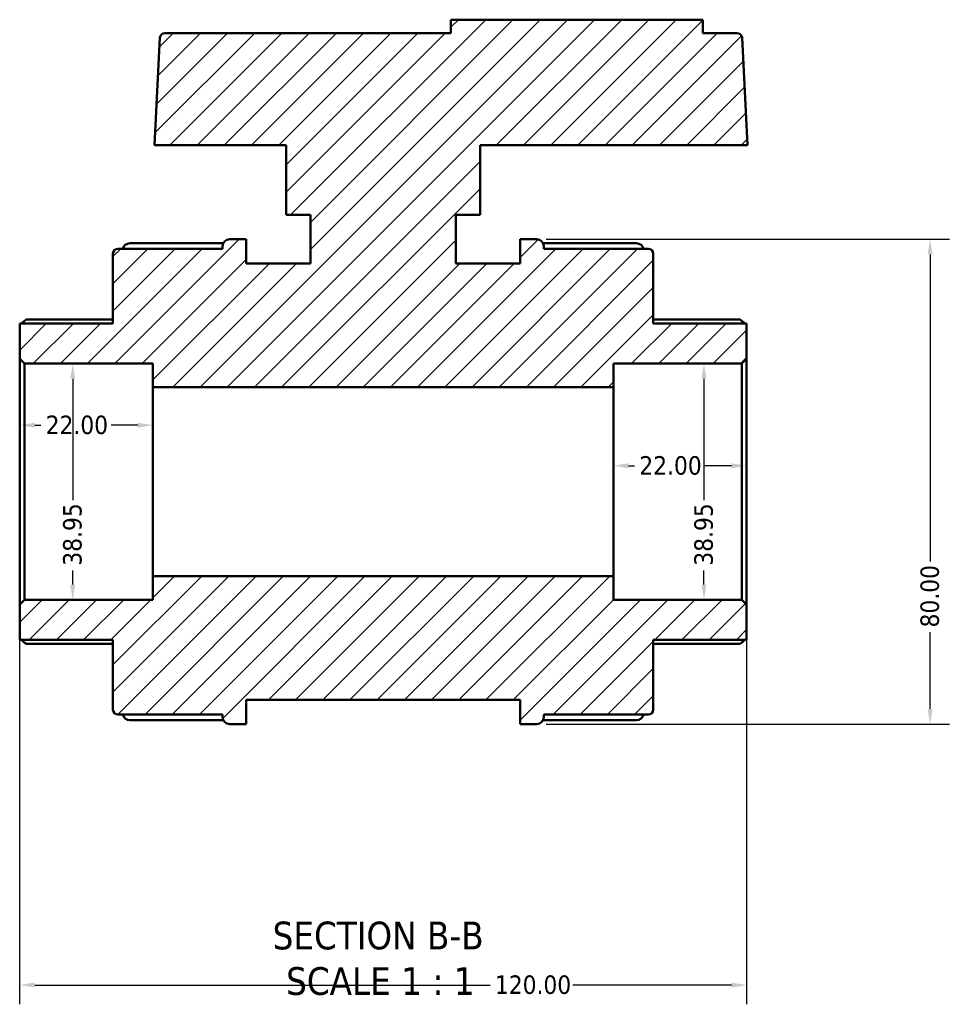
# Model space of a CAD drawing. Header units: millimetres. Extents: x 0 to 905, y -224 to 653.
# Tile 2 of 9: x 328 to 482, y -224 to -62. Entities that reach past the tile are written whole.
import ezdxf

# ---------------------------------------------------------------- set-up
doc = ezdxf.new("R2010")
doc.units = ezdxf.units.MM
for name, color, linetype, lineweight in [('Dimension (ANSI)', 7, 'Continuous', 25), ('Hatch (ANSI)', 7, 'Continuous', 18), ('Symbol (ANSI)', 7, 'Continuous', 25), ('Visible (ANSI)', 7, 'Continuous', 50)]:
    doc.layers.add(name, color=color, linetype=linetype, lineweight=lineweight)
doc.styles.add('Label Text (ANSI)', font='tahoma.ttf')
doc.styles.add('Note Text (ANSI)', font='tahoma.ttf')
doc.dimstyles.new('Default - mm (ANSI)', dxfattribs={"dimtxt": 3.048, "dimasz": 2.5, "dimexe": 3.175, "dimexo": 1.6002, "dimgap": 0.8, "dimtad": 0, "dimtoh": 1, "dimrnd": 1e-08, "dimzin": 4, "dimdsep": 46, "dimtxsty": 'Note Text (ANSI)', "dimcen": 0.09, "dimdle": 10, "dimclrd": 256, "dimclre": 256, "dimclrt": 256, "dimadec": 1, "dimazin": 1, "dimtfac": 1, "dimtofl": 0, "dimtmove": 0, "dimatfit": 3, "dimfxl": 1, "dimtolj": 1, "dimtzin": 4, "dimlwd": -1, "dimlwe": -1, "dimarcsym": 0})

# ---------------------------------------------------------------- blocks, each defined once
blk = doc.blocks.new('*D7')
at = {"layer": 'Defpoints', "color": 0, "transparency": 16777216}
for p in [(328.49, -158.01), (448.49, -158.01), (448.49, -220.8)]:
    blk.add_point(p, dxfattribs=at)
at = {"layer": 'Dimension (ANSI)', "transparency": 16777216}
for p, q in [((328.49, -159.61), (328.49, -223.98)), ((448.49, -159.61), (448.49, -223.98)), ((330.99, -220.8), (406.15, -220.8)), ((445.99, -220.8), (419.83, -220.8))]:
    blk.add_line(p, q, dxfattribs=at)
for points in [[(330.99, -220.39), (330.99, -221.22), (328.49, -220.8)], [(445.99, -220.39), (445.99, -221.22), (448.49, -220.8)]]:
    blk.add_solid(points, dxfattribs=at)
at = {"layer": 'Dimension (ANSI)', "transparency": 16777216, "insert": (406.95, -219.21), "char_height": 3.048, "attachment_point": 1, "style": 'Note Text (ANSI)'}
blk.add_mtext('\\A1;120.00', dxfattribs=at)
blk = doc.blocks.new('*D8')
at = {"layer": 'Defpoints', "color": 0, "transparency": 16777216}
for p in [(437.1, -118.28), (440.82, -157.23), (441.45, -157.23)]:
    blk.add_point(p, dxfattribs=at)
at = {"layer": 'Dimension (ANSI)', "transparency": 16777216}
for p, q in [((441.45, -120.78), (441.45, -140.8)), ((441.45, -154.73), (441.45, -152.41))]:
    blk.add_line(p, q, dxfattribs=at)
for points in [[(441.04, -120.78), (441.87, -120.78), (441.45, -118.28)], [(441.04, -154.73), (441.87, -154.73), (441.45, -157.23)]]:
    blk.add_solid(points, dxfattribs=at)
at = {"layer": 'Dimension (ANSI)', "transparency": 16777216, "insert": (439.86, -151.61), "char_height": 3.048, "attachment_point": 1, "rotation": 90, "style": 'Note Text (ANSI)'}
blk.add_mtext('\\A1;38.95', dxfattribs=at)
blk = doc.blocks.new('*D9')
at = {"layer": 'Defpoints', "color": 0, "transparency": 16777216}
for p in [(337.25, -118.28), (337.25, -157.23), (337.25, -157.23)]:
    blk.add_point(p, dxfattribs=at)
at = {"layer": 'Dimension (ANSI)', "transparency": 16777216}
for p, q in [((337.25, -120.78), (337.25, -140.8)), ((337.25, -154.73), (337.25, -152.41))]:
    blk.add_line(p, q, dxfattribs=at)
for points in [[(336.84, -120.78), (337.67, -120.78), (337.25, -118.28)], [(336.84, -154.73), (337.67, -154.73), (337.25, -157.23)]]:
    blk.add_solid(points, dxfattribs=at)
at = {"layer": 'Dimension (ANSI)', "transparency": 16777216, "insert": (335.66, -151.61), "char_height": 3.048, "attachment_point": 1, "rotation": 90, "style": 'Note Text (ANSI)'}
blk.add_mtext('\\A1;38.95', dxfattribs=at)
blk = doc.blocks.new('*D10')
at = {"layer": 'Defpoints', "color": 0, "transparency": 16777216}
for p in [(413.83, -97.75), (413.83, -177.75), (478.78, -177.75)]:
    blk.add_point(p, dxfattribs=at)
at = {"layer": 'Dimension (ANSI)', "transparency": 16777216}
for p, q in [((415.43, -97.75), (481.96, -97.75)), ((478.78, -100.25), (478.78, -150.9)), ((478.78, -175.25), (478.78, -162.6)), ((415.43, -177.75), (481.96, -177.75))]:
    blk.add_line(p, q, dxfattribs=at)
for points in [[(478.36, -100.25), (479.2, -100.25), (478.78, -97.75)], [(478.36, -175.25), (479.2, -175.25), (478.78, -177.75)]]:
    blk.add_solid(points, dxfattribs=at)
at = {"layer": 'Dimension (ANSI)', "transparency": 16777216, "insert": (477.19, -161.8), "char_height": 3.048, "attachment_point": 1, "rotation": 90, "style": 'Note Text (ANSI)'}
blk.add_mtext('\\A1;80.00', dxfattribs=at)
blk = doc.blocks.new('*D12')
at = {"layer": 'Defpoints', "color": 0, "transparency": 16777216}
for p in [(426.49, -135.13), (426.49, -137.75), (448.49, -137.75)]:
    blk.add_point(p, dxfattribs=at)
at = {"layer": 'Dimension (ANSI)', "transparency": 16777216}
for p, q in [((428.99, -135.13), (429.99, -135.13)), ((445.99, -135.13), (441.62, -135.13))]:
    blk.add_line(p, q, dxfattribs=at)
for points in [[(428.99, -134.71), (428.99, -135.54), (426.49, -135.13)], [(445.99, -134.71), (445.99, -135.54), (448.49, -135.13)]]:
    blk.add_solid(points, dxfattribs=at)
at = {"layer": 'Dimension (ANSI)', "transparency": 16777216, "insert": (430.79, -133.54), "char_height": 3.048, "attachment_point": 1, "style": 'Note Text (ANSI)'}
blk.add_mtext('\\A1;22.00', dxfattribs=at)
blk = doc.blocks.new('*D13')
at = {"layer": 'Defpoints', "color": 0, "transparency": 16777216}
for p in [(328.49, -128.44), (328.49, -137.75), (350.49, -137.75)]:
    blk.add_point(p, dxfattribs=at)
at = {"layer": 'Dimension (ANSI)', "transparency": 16777216}
for p, q in [((330.99, -128.44), (331.99, -128.44)), ((347.99, -128.44), (343.62, -128.44))]:
    blk.add_line(p, q, dxfattribs=at)
for points in [[(330.99, -128.02), (330.99, -128.85), (328.49, -128.44)], [(347.99, -128.02), (347.99, -128.85), (350.49, -128.44)]]:
    blk.add_solid(points, dxfattribs=at)
at = {"layer": 'Dimension (ANSI)', "transparency": 16777216, "insert": (332.79, -126.85), "char_height": 3.048, "attachment_point": 1, "style": 'Note Text (ANSI)'}
blk.add_mtext('\\A1;22.00', dxfattribs=at)

msp = doc.modelspace()

# ---------------------------------------------------------------- hatches: boundary and pattern name
at = {"layer": 'Hatch (ANSI)'}
h = msp.add_hatch(dxfattribs=at)
h.set_pattern_fill('ANSI31', color=256, scale=25.4, style=0)
h.set_pattern_definition([(45, (0, 0), (-2.245064, 2.245064), [])])
edge = h.paths.add_edge_path()
edge.add_ellipse((344.674, -175.375), major_axis=(-0.779, 0), ratio=1, start_angle=0, end_angle=90)
edge.add_line((344.674, -176.154), (361.994, -176.154))
edge.add_line((361.994, -176.154), (361.994, -176.585))
edge.add_ellipse((363.163, -176.585), major_axis=(-1.169, 0), ratio=1, start_angle=0, end_angle=90)
edge.add_line((363.163, -177.754), (365.894, -177.754))
edge.add_line((365.894, -177.754), (365.894, -173.754))
edge.add_line((365.894, -173.754), (411.094, -173.754))
edge.add_line((411.094, -173.754), (411.094, -177.754))
edge.add_line((411.094, -177.754), (413.826, -177.754))
edge.add_ellipse((413.826, -176.585), major_axis=(0, -1.169), ratio=1, start_angle=0, end_angle=90)
edge.add_line((414.994, -176.585), (414.994, -176.154))
edge.add_line((414.994, -176.154), (432.315, -176.154))
edge.add_ellipse((432.315, -175.375), major_axis=(0, -0.779), ratio=1, start_angle=0, end_angle=90)
edge.add_line((433.094, -175.375), (433.094, -163.852))
edge.add_line((433.094, -163.852), (448.494, -163.852))
edge.add_line((448.494, -163.852), (448.494, -158.009))
edge.add_line((448.494, -158.009), (447.715, -157.23))
edge.add_line((447.715, -157.23), (426.494, -157.23))
edge.add_line((426.494, -157.23), (426.494, -153.335))
edge.add_line((426.494, -153.335), (350.494, -153.335))
edge.add_line((350.494, -153.335), (350.494, -157.23))
edge.add_line((350.494, -157.23), (329.274, -157.23))
edge.add_line((329.274, -157.23), (328.494, -158.009))
edge.add_line((328.494, -158.009), (328.494, -163.852))
edge.add_line((328.494, -163.852), (343.894, -163.852))
edge.add_line((343.894, -163.852), (343.894, -175.375))
edge = h.paths.add_edge_path()
edge.add_ellipse((344.674, -100.133), major_axis=(0, 0.779), ratio=1, start_angle=0, end_angle=90)
edge.add_line((343.894, -100.133), (343.894, -111.656))
edge.add_line((343.894, -111.656), (328.494, -111.656))
edge.add_line((328.494, -111.656), (328.494, -117.499))
edge.add_line((328.494, -117.499), (329.274, -118.278))
edge.add_line((329.274, -118.278), (350.494, -118.278))
edge.add_line((350.494, -118.278), (350.494, -122.173))
edge.add_line((350.494, -122.173), (426.494, -122.173))
edge.add_line((426.494, -122.173), (426.494, -118.278))
edge.add_line((426.494, -118.278), (447.715, -118.278))
edge.add_line((447.715, -118.278), (448.494, -117.499))
edge.add_line((448.494, -117.499), (448.494, -111.656))
edge.add_line((448.494, -111.656), (433.094, -111.656))
edge.add_line((433.094, -111.656), (433.094, -100.133))
edge.add_ellipse((432.315, -100.133), major_axis=(0.779, 0), ratio=1, start_angle=0, end_angle=90)
edge.add_line((432.315, -99.354), (414.994, -99.354))
edge.add_line((414.994, -99.354), (414.994, -98.922))
edge.add_ellipse((413.826, -98.922), major_axis=(1.169, 0), ratio=1, start_angle=0, end_angle=90)
edge.add_line((413.826, -97.754), (411.094, -97.754))
edge.add_line((411.094, -97.754), (411.094, -101.754))
edge.add_line((411.094, -101.754), (400.494, -101.754))
edge.add_line((400.494, -101.754), (400.494, -93.754))
edge.add_line((400.494, -93.754), (404.494, -93.754))
edge.add_line((404.494, -93.754), (404.494, -82.254))
edge.add_line((404.494, -82.254), (448.664, -82.254))
edge.add_line((448.664, -82.254), (447.733, -64.492))
edge.add_ellipse((446.955, -64.533), major_axis=(0.778, 0.041), ratio=1, start_angle=0, end_angle=87)
edge.add_line((446.955, -63.754), (441.294, -63.754))
edge.add_line((441.294, -63.754), (441.294, -61.534))
edge.add_line((441.294, -61.534), (399.694, -61.534))
edge.add_line((399.694, -61.534), (399.694, -63.754))
edge.add_line((399.694, -63.754), (352.434, -63.754))
edge.add_ellipse((352.434, -64.533), major_axis=(0, 0.779), ratio=1, start_angle=0, end_angle=87)
edge.add_line((351.656, -64.492), (350.725, -82.254))
edge.add_line((350.725, -82.254), (372.494, -82.254))
edge.add_line((372.494, -82.254), (372.494, -93.754))
edge.add_line((372.494, -93.754), (376.494, -93.754))
edge.add_line((376.494, -93.754), (376.494, -101.754))
edge.add_line((376.494, -101.754), (365.894, -101.754))
edge.add_line((365.894, -101.754), (365.894, -97.754))
edge.add_line((365.894, -97.754), (363.163, -97.754))
edge.add_ellipse((363.163, -98.922), major_axis=(0, 1.169), ratio=1, start_angle=0, end_angle=90)
edge.add_line((361.994, -98.922), (361.994, -99.354))
edge.add_line((361.994, -99.354), (344.674, -99.354))

# ---------------------------------------------------------------- linework, layer by layer
at = {"layer": 'Visible (ANSI)'}
for p, q in [((441.294, -61.534), (399.694, -61.534)), ((399.694, -61.534), (399.694, -63.754)), ((441.294, -63.754), (441.294, -61.534)), ((351.656, -64.492), (350.725, -82.254)), ((399.694, -63.754), (352.434, -63.754)), ((446.955, -63.754), (441.294, -63.754)), ((448.664, -82.254), (447.733, -64.492)), ((350.725, -82.254), (372.494, -82.254)), ((372.494, -82.254), (372.494, -93.754)), ((404.494, -93.754), (404.494, -82.254)), ((404.494, -82.254), (448.664, -82.254)), ((372.494, -93.754), (376.494, -93.754)), ((376.494, -93.754), (376.494, -101.754)), ((400.494, -101.754), (400.494, -93.754)), ((400.494, -93.754), (404.494, -93.754)), ((346.663, -98.421), (362.107, -98.421)), ((361.994, -98.922), (361.994, -99.354)), ((365.894, -97.754), (363.163, -97.754)), ((365.894, -101.754), (365.894, -97.754)), ((413.826, -97.754), (411.094, -97.754)), ((411.094, -97.754), (411.094, -101.754)), ((414.882, -98.421), (430.326, -98.421)), ((414.994, -99.354), (414.994, -98.922)), ((343.894, -100.133), (343.894, -111.656)), ((361.994, -99.354), (344.674, -99.354)), ((432.315, -99.354), (414.994, -99.354)), ((433.094, -111.656), (433.094, -100.133)), ((376.494, -101.754), (365.894, -101.754)), ((411.094, -101.754), (400.494, -101.754)), ((343.894, -111.656), (328.494, -111.656)), ((328.494, -111.656), (328.494, -117.499)), ((329.642, -110.98), (343.894, -110.98)), ((433.094, -110.98), (447.347, -110.98)), ((448.494, -111.656), (433.094, -111.656)), ((448.494, -117.499), (448.494, -111.656)), ((328.494, -117.499), (329.274, -118.278)), ((328.494, -117.499), (328.494, -158.009)), ((329.274, -118.278), (350.494, -118.278)), ((329.274, -157.23), (329.274, -118.278)), ((350.494, -118.278), (350.494, -122.173)), ((426.494, -122.173), (426.494, -118.278)), ((426.494, -118.278), (447.715, -118.278)), ((447.715, -118.278), (448.494, -117.499)), ((447.715, -118.278), (447.715, -157.23)), ((448.494, -158.009), (448.494, -117.499)), ((350.494, -122.173), (426.494, -122.173)), ((350.494, -153.335), (350.494, -122.173)), ((426.494, -153.335), (426.494, -122.173)), ((426.494, -153.335), (350.494, -153.335)), ((350.494, -153.335), (350.494, -157.23)), ((426.494, -157.23), (426.494, -153.335)), ((329.274, -157.23), (328.494, -158.009)), ((350.494, -157.23), (329.274, -157.23)), ((447.715, -157.23), (426.494, -157.23)), ((448.494, -158.009), (447.715, -157.23)), ((328.494, -158.009), (328.494, -163.852)), ((448.494, -163.852), (448.494, -158.009)), ((328.494, -163.852), (343.894, -163.852)), ((343.894, -163.852), (343.894, -175.375)), ((433.094, -175.375), (433.094, -163.852)), ((433.094, -163.852), (448.494, -163.852)), ((343.894, -164.528), (329.642, -164.528)), ((447.347, -164.528), (433.094, -164.528)), ((365.894, -177.754), (365.894, -173.754)), ((365.894, -173.754), (411.094, -173.754)), ((411.094, -173.754), (411.094, -177.754)), ((344.674, -176.154), (361.994, -176.154)), ((361.994, -176.154), (361.994, -176.585)), ((414.994, -176.585), (414.994, -176.154)), ((414.994, -176.154), (432.315, -176.154)), ((362.107, -177.086), (346.663, -177.086)), ((363.163, -177.754), (365.894, -177.754)), ((411.094, -177.754), (413.826, -177.754)), ((430.326, -177.086), (414.882, -177.086))]:
    msp.add_line(p, q, dxfattribs=at)
for centre, radius, start, end in [((352.434, -64.533), 0.779, 90, 177), ((446.955, -64.533), 0.779, 3, 90), ((346.663, -99.59), 1.169, 90, 168.34956), ((363.163, -98.922), 1.169, 90, 180), ((413.826, -98.922), 1.169, 0, 90), ((430.326, -99.59), 1.169, 11.65044, 90), ((344.674, -100.133), 0.779, 90, 180), ((432.315, -100.133), 0.779, 0, 90), ((344.674, -175.375), 0.779, 180, 270), ((432.315, -175.375), 0.779, 270, 0), ((346.663, -175.918), 1.169, 191.65044, 270), ((363.163, -176.585), 1.169, 180, 270), ((413.826, -176.585), 1.169, 270, 0), ((430.326, -175.918), 1.169, 270, 348.34956)]:
    msp.add_arc(centre, radius, start, end, dxfattribs=at)
for points, knots in [([(329.642, -110.98), (329.641, -110.98), (329.639, -110.98), (329.621, -110.982), (329.596, -110.992), (329.501, -111.047), (329.41, -111.115), (329.2, -111.288), (329.06, -111.412), (328.875, -111.583), (328.836, -111.619), (328.797, -111.656)], [0.24302562, 0.24302562, 0.24302562, 0.24302562, 0.24520012, 0.24520012, 0.27005095, 0.27005095, 0.31975261, 0.31975261, 0.38022559, 0.38022559, 0.39587956, 0.39587956, 0.39587956, 0.39587956]), ([(448.192, -111.656), (448.153, -111.619), (448.114, -111.583), (447.929, -111.412), (447.789, -111.288), (447.579, -111.115), (447.488, -111.047), (447.393, -110.992), (447.368, -110.982), (447.35, -110.98), (447.348, -110.98), (447.347, -110.98)], [0.46130492, 0.46130492, 0.46130492, 0.46130492, 0.47695888, 0.47695888, 0.53743187, 0.53743187, 0.58713353, 0.58713353, 0.61198436, 0.61198436, 0.61415886, 0.61415886, 0.61415886, 0.61415886]), ([(328.797, -163.852), (328.836, -163.888), (328.875, -163.924), (329.06, -164.096), (329.2, -164.22), (329.41, -164.393), (329.501, -164.461), (329.596, -164.515), (329.621, -164.526), (329.639, -164.528), (329.641, -164.528), (329.642, -164.528)], [0.46130492, 0.46130492, 0.46130492, 0.46130492, 0.47695888, 0.47695888, 0.53743187, 0.53743187, 0.58713353, 0.58713353, 0.61198436, 0.61198436, 0.61415886, 0.61415886, 0.61415886, 0.61415886]), ([(447.347, -164.528), (447.348, -164.528), (447.35, -164.528), (447.368, -164.526), (447.393, -164.515), (447.488, -164.461), (447.579, -164.393), (447.789, -164.22), (447.929, -164.096), (448.114, -163.924), (448.153, -163.888), (448.192, -163.852)], [0.24302562, 0.24302562, 0.24302562, 0.24302562, 0.24520012, 0.24520012, 0.27005095, 0.27005095, 0.31975261, 0.31975261, 0.38022559, 0.38022559, 0.39587956, 0.39587956, 0.39587956, 0.39587956])]:
    msp.add_open_spline(points, degree=3, knots=knots, dxfattribs=at)

# ---------------------------------------------------------------- texts
at = {"layer": 'Symbol (ANSI)', "char_height": 4.572, "attachment_point": 7, "style": 'Label Text (ANSI)'}
for s, insert in [('SECTION B-B', (370.251, -214.998)), ('SCALE 1 : 1', (372.474, -222.511))]:
    msp.add_mtext(s, dxfattribs=dict(at, insert=insert))

# ---------------------------------------------------------------- dimensions: what is measured, and where the dimension line sits
at = {"layer": 'Dimension (ANSI)'}
for base, p1, p2, angle, override, picture, middle in [((478.781, -177.754), (413.826, -97.754), (413.826, -177.754), 90, {"dimtoh": 0, "dimdec": 2, "dimtp": 0, "dimtm": 0, "dimtdec": 2, "dimatfit": 1}, '*D10', (478.781, -156.754)), ((337.255, -157.23), (337.255, -118.278), (337.255, -157.23), 270, {"dimtoh": 0, "dimdec": 2, "dimse1": 1, "dimse2": 1, "dimtp": 0, "dimtm": 0, "dimtdec": 2, "dimatfit": 1}, '*D9', (337.255, -146.606)), ((441.454, -157.23), (437.105, -118.278), (440.816, -157.23), 90, {"dimtoh": 0, "dimdec": 2, "dimse1": 1, "dimse2": 1, "dimtp": 0, "dimtm": 0, "dimtdec": 2, "dimatfit": 1}, '*D8', (441.454, -146.606)), ((328.494, -128.435), (350.494, -137.754), (328.494, -137.754), 180, {"dimtoh": 0, "dimdec": 2, "dimse1": 1, "dimse2": 1, "dimtp": 0, "dimtm": 0, "dimtdec": 2, "dimatfit": 1}, '*D13', (337.804, -128.435)), ((426.494, -135.126), (448.494, -137.754), (426.494, -137.754), 180, {"dimtoh": 0, "dimdec": 2, "dimse1": 1, "dimse2": 1, "dimtp": 0, "dimtm": 0, "dimtdec": 2, "dimatfit": 1}, '*D12', (435.804, -135.126))]:
    dim = msp.add_linear_dim(base=base, p1=p1, p2=p2, angle=angle, dimstyle='Default - mm (ANSI)', override=override, dxfattribs=at)
    dim.commit()
    dim.dimension.update_dxf_attribs({"geometry": picture, "text_midpoint": middle, "dimtype": 160})
dim = msp.add_linear_dim(base=(448.494, -220.802), p1=(328.494, -158.009), p2=(448.494, -158.009), dimstyle='Default - mm (ANSI)', override={"dimtoh": 0, "dimdec": 2, "dimtp": 0, "dimtm": 0, "dimtdec": 2, "dimatfit": 1}, dxfattribs=at)
dim.commit()
dim.dimension.update_dxf_attribs({"geometry": '*D7', "text_midpoint": (412.994, -220.802), "dimtype": 160})

doc.saveas('drawing.dxf')
